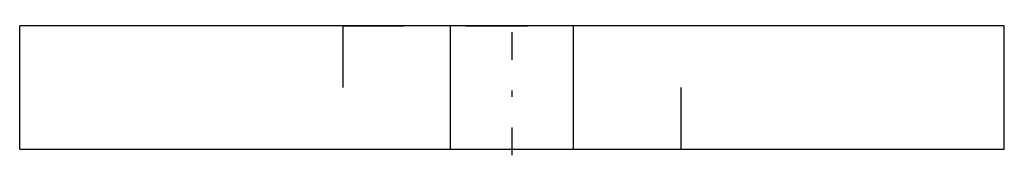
# Model space of a CAD drawing. Extents: x -8 to 8, y -0.1 to 2.1.
import ezdxf

# ---------------------------------------------------------------- set-up
doc = ezdxf.new("R2010")
doc.units = 0
doc.header["$MEASUREMENT"] = 0
doc.linetypes.add('CENTER', pattern=[1.5, 0.45, -0.5, 0.05, -0.5])
doc.linetypes.add('DASHED', pattern=[2, 1, -1])
doc.layers.get('0').update_dxf_attribs({"linetype": 'CONTINUOUS'})

msp = doc.modelspace()

# ---------------------------------------------------------------- linework, layer by layer
at = {"linetype": 'CENTER'}
msp.add_line((0, -0.1), (0, 2.1), dxfattribs=at)
at = {"linetype": 'Continuous'}
for p, q in [((8, 2), (-8, 2)), ((-8, 0), (-8, 2)), ((-1, 0), (-1, 2)), ((1, 0), (1, 2)), ((8, 0), (8, 2)), ((-8, 0), (8, 0))]:
    msp.add_line(p, q, dxfattribs=at)
at = {"linetype": 'DASHED'}
for p, q in [((-2.75, 2), (-2.75, 0)), ((-2.75, 2), (1, 2)), ((2.75, 0), (2.75, 2)), ((-2.75, 0), (1, 0))]:
    msp.add_line(p, q, dxfattribs=at)

doc.saveas('drawing.dxf')
